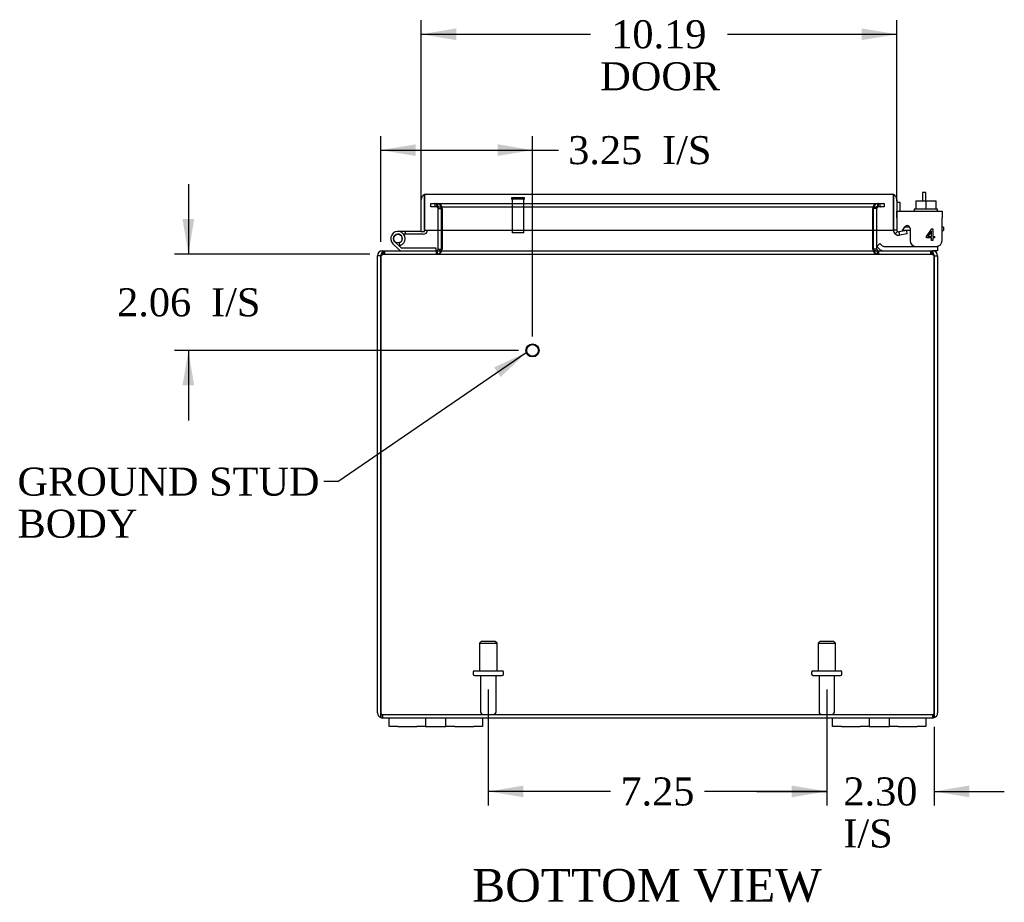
# Model space of a CAD drawing. Header units: inches. Extents: x 9 to 119, y 2 to 80.
# Tile 2 of 8: x 33 to 54, y 2 to 21. Entities that reach past the tile are written whole.
import ezdxf
from ezdxf.enums import TextEntityAlignment as Align
from ezdxf.lldxf.tags import DXFTag

# ---------------------------------------------------------------- set-up
doc = ezdxf.new("R2010")
doc.units = ezdxf.units.IN
doc.header["$MEASUREMENT"] = 0
for name, color, linetype in [('COM40153-1', 7, 'CONTINUOUS'), ('COM40153-2', 7, 'CONTINUOUS'), ('COM42667', 7, 'CONTINUOUS'), ('COM42780', 7, 'CONTINUOUS'), ('COM48474', 7, 'CONTINUOUS'), ('COM71780-13', 7, 'CONTINUOUS'), ('DEFAULT', 7, 'CONTINUOUS'), ('FET07710', 7, 'CONTINUOUS'), ('HNG10620-20B', 7, 'CONTINUOUS'), ('HNG10620-20C', 7, 'CONTINUOUS'), ('HNG10620-20P', 7, 'CONTINUOUS'), ('SCC19011', 7, 'CONTINUOUS'), ('STD21878', 7, 'CONTINUOUS'), ('STD26094', 7, 'CONTINUOUS'), ('WAF25035', 7, 'CONTINUOUS')]:
    doc.layers.add(name, color=color, linetype=linetype)
doc.styles.add('SEACAD_TIMES_NEW_ROMAN', font='times.ttf')
tags = doc.linetypes.add('HIDDEN2', pattern=[0.1875, 0.125, -0.0625]).pattern_tags.tags
tags[6:7] = [DXFTag(74, 4), DXFTag(75, 0), DXFTag(340, '0'), DXFTag(46, 0.0), DXFTag(50, 0.0), DXFTag(44, 0.0), DXFTag(45, 0.0)]
tags[4:5] = [DXFTag(74, 4), DXFTag(75, 0), DXFTag(340, '0'), DXFTag(46, 0.0), DXFTag(50, 0.0), DXFTag(44, 0.0), DXFTag(45, 0.0)]

# ---------------------------------------------------------------- blocks, each defined once
blk = doc.blocks.new('SEANNOT_GROUP1')
at = {"layer": 'DEFAULT', "linetype": 'Continuous'}
blk.add_hatch(color=136, dxfattribs=at).paths.add_polyline_path([(43.115, 13.366), (43.663, 13.893), (42.973, 13.572)])
at = {"layer": 'DEFAULT', "color": 136, "linetype": 'Continuous'}
blk.add_line((39.628, 11.127), (39.328, 11.127), dxfattribs=at)
blk.add_lwpolyline([(39.628, 11.127), (43.663, 13.893)], dxfattribs=at)
at = {"layer": 'DEFAULT', "color": 136, "linetype": 'Continuous', "style": 'SEACAD_TIMES_NEW_ROMAN'}
for s, p in [('GROUND STUD', (32.763, 11.427)), ('BODY', (32.763, 10.527))]:
    blk.add_text(s, height=0.6, dxfattribs=at).set_placement(p, align=Align.TOP_LEFT)
blk = doc.blocks.new('GDIMGGROUP2')
at = {"layer": 'DEFAULT', "linetype": 'Continuous'}
for points in [[(49.349, 4.369), (50.099, 4.494), (49.349, 4.619)], [(53.152, 4.369), (53.152, 4.619), (52.402, 4.494)]]:
    blk.add_hatch(color=136, dxfattribs=at).paths.add_polyline_path(points)
at = {"layer": 'DEFAULT', "color": 136, "linetype": 'Continuous'}
for p, q in [((50.099, 6.677), (50.099, 4.194)), ((52.402, 5.876), (52.402, 4.194)), ((48.599, 4.494), (50.099, 4.494)), ((52.402, 4.494), (53.902, 4.494))]:
    blk.add_line(p, q, dxfattribs=at)
at = {"layer": 'DEFAULT', "color": 136, "linetype": 'Continuous', "style": 'SEACAD_TIMES_NEW_ROMAN'}
for s, p in [('2.30', (50.455, 4.794)), ('I/S', (50.455, 3.894))]:
    blk.add_text(s, height=0.6, dxfattribs=at).set_placement(p, align=Align.TOP_LEFT)
blk = doc.blocks.new('GDIMGGROUP12')
at = {"layer": 'DEFAULT', "linetype": 'Continuous'}
for points in [[(42.161, 20.83), (41.411, 20.705), (42.161, 20.58)], [(50.849, 20.83), (50.849, 20.58), (51.599, 20.705)]]:
    blk.add_hatch(color=136, dxfattribs=at).paths.add_polyline_path(points)
at = {"layer": 'DEFAULT', "color": 136, "linetype": 'Continuous'}
for p, q in [((41.411, 17.127), (41.411, 21.005)), ((51.599, 17.141), (51.599, 21.005)), ((41.411, 20.705), (45.037, 20.705)), ((47.974, 20.705), (51.599, 20.705))]:
    blk.add_line(p, q, dxfattribs=at)
at = {"layer": 'DEFAULT', "color": 136, "linetype": 'Continuous', "style": 'SEACAD_TIMES_NEW_ROMAN'}
for s, p in [('10.19', (45.482, 21.005)), ('DOOR', (45.247, 20.105))]:
    blk.add_text(s, height=0.6, dxfattribs=at).set_placement(p, align=Align.TOP_LEFT)
blk = doc.blocks.new('GDIMGGROUP13')
at = {"layer": 'DEFAULT', "linetype": 'Continuous'}
for points in [[(41.296, 18.349), (40.546, 18.224), (41.296, 18.099)], [(43.046, 18.349), (43.046, 18.099), (43.796, 18.224)]]:
    blk.add_hatch(color=136, dxfattribs=at).paths.add_polyline_path(points)
at = {"layer": 'DEFAULT', "color": 136, "linetype": 'Continuous'}
for p, q in [((40.546, 16.26), (40.546, 18.524)), ((43.796, 14.236), (43.796, 18.524)), ((40.546, 18.224), (44.05, 18.224)), ((44.05, 18.224), (44.35, 18.224))]:
    blk.add_line(p, q, dxfattribs=at)
at = {"layer": 'DEFAULT', "color": 136, "linetype": 'Continuous', "style": 'SEACAD_TIMES_NEW_ROMAN'}
for s, p in [('I/S', (46.572, 18.524)), ('3.25', (44.56, 18.524))]:
    blk.add_text(s, height=0.6, dxfattribs=at).set_placement(p, align=Align.TOP_LEFT)
blk = doc.blocks.new('GDIMGGROUP14')
at = {"layer": 'DEFAULT', "linetype": 'Continuous'}
for points in [[(36.298, 16.746), (36.423, 15.996), (36.548, 16.746)], [(36.298, 13.186), (36.548, 13.186), (36.423, 13.936)]]:
    blk.add_hatch(color=136, dxfattribs=at).paths.add_polyline_path(points)
at = {"layer": 'DEFAULT', "color": 136, "linetype": 'Continuous'}
for p, q in [((36.423, 17.496), (36.423, 15.996)), ((40.308, 15.996), (36.123, 15.996)), ((43.496, 13.936), (36.123, 13.936)), ((36.423, 13.936), (36.423, 12.436))]:
    blk.add_line(p, q, dxfattribs=at)
at = {"layer": 'DEFAULT', "color": 136, "linetype": 'Continuous', "style": 'SEACAD_TIMES_NEW_ROMAN'}
for s, p in [('2.06', (34.898, 15.266)), ('I/S', (36.91, 15.266))]:
    blk.add_text(s, height=0.6, dxfattribs=at).set_placement(p, align=Align.TOP_LEFT)
blk = doc.blocks.new('GDIMGGROUP20')
at = {"layer": 'DEFAULT', "linetype": 'Continuous'}
for points in [[(43.599, 4.369), (43.599, 4.619), (42.849, 4.494)], [(49.349, 4.369), (50.099, 4.494), (49.349, 4.619)]]:
    blk.add_hatch(color=136, dxfattribs=at).paths.add_polyline_path(points)
at = {"layer": 'DEFAULT', "color": 136, "linetype": 'Continuous'}
for p, q in [((42.849, 6.677), (42.849, 4.194)), ((50.099, 6.677), (50.099, 4.194)), ((45.468, 4.494), (42.849, 4.494)), ((50.099, 4.494), (47.481, 4.494))]:
    blk.add_line(p, q, dxfattribs=at)
at = {"layer": 'DEFAULT', "color": 136, "linetype": 'Continuous', "style": 'SEACAD_TIMES_NEW_ROMAN'}
blk.add_text('7.25', height=0.6, dxfattribs=at).set_placement((45.678, 4.794), align=Align.TOP_LEFT)

msp = doc.modelspace()

# ---------------------------------------------------------------- linework, layer by layer
at = {"layer": 'COM40153-1', "color": 7, "linetype": 'Continuous'}
for p, q in [((52.152, 17.318), (52.152, 17.14)), ((52.224, 17.318), (52.152, 17.318)), ((52.224, 17.14), (52.224, 17.318))]:
    msp.add_line(p, q, dxfattribs=at)
at = {"layer": 'COM40153-2', "color": 7, "linetype": 'Continuous'}
for p, q in [((51.671, 17.106), (51.599, 17.106)), ((51.671, 16.914), (51.671, 17.106)), ((51.884, 16.506), (51.725, 16.506)), ((51.876, 16.578), (51.772, 16.578)), ((52.599, 16.578), (52.57, 16.578)), ((52.57, 16.506), (52.599, 16.506)), ((52.599, 16.578), (52.599, 16.506))]:
    msp.add_line(p, q, dxfattribs=at)
msp.add_arc((51.707, 16.614), 0.108, 180, 186.8545, dxfattribs=at)
at = {"layer": 'COM42667', "color": 7, "linetype": 'Continuous'}
for p, q in [((51.6, 16.914), (52.57, 16.914)), ((51.6, 16.771), (51.6, 16.914)), ((52.57, 16.914), (52.57, 16.771)), ((51.6, 16.771), (51.6, 16.515)), ((52.57, 16.288), (52.57, 16.771)), ((51.714, 16.489), (51.774, 16.58)), ((51.884, 16.548), (51.884, 16.288)), ((52.233, 16.377), (52.349, 16.538)), ((52.343, 16.489), (52.264, 16.377)), ((52.343, 16.377), (52.343, 16.489)), ((52.349, 16.538), (52.373, 16.538)), ((52.373, 16.538), (52.373, 16.377)), ((52.233, 16.348), (52.233, 16.377)), ((52.343, 16.348), (52.233, 16.348)), ((52.264, 16.377), (52.343, 16.377)), ((52.343, 16.288), (52.343, 16.348)), ((52.373, 16.288), (52.343, 16.288)), ((52.373, 16.377), (52.407, 16.377)), ((52.407, 16.348), (52.373, 16.348)), ((52.373, 16.348), (52.373, 16.288)), ((52.407, 16.377), (52.407, 16.348))]:
    msp.add_line(p, q, dxfattribs=at)
for centre, radius, start, end in [((51.66, 16.515), 0.06, 180, 202.199), ((51.824, 16.548), 0.06, 0, 147.1545), ((52.009, 16.288), 0.125, 180, 270), ((52.445, 16.288), 0.125, 270, 0)]:
    msp.add_arc(centre, radius, start, end, dxfattribs=at)
at = {"layer": 'COM42780', "color": 7, "linetype": 'Continuous'}
for p, q in [((51.171, 16.161), (51.239, 16.228)), ((51.171, 16.161), (51.222, 16.11)), ((51.239, 16.228), (51.289, 16.177)), ((51.323, 16.163), (52.221, 16.163)), ((52.221, 16.163), (52.471, 16.163)), ((52.471, 16.068), (52.366, 16.068)), ((52.471, 16.163), (52.471, 16.166)), ((52.471, 16.163), (52.471, 16.068))]:
    msp.add_line(p, q, dxfattribs=at)
for radius in [0.143, 0.048]:
    msp.add_arc((51.323, 16.211), radius, 225, 270, dxfattribs=at)
msp.add_open_spline([(51.963, 16.163), (51.964, 16.163), (51.966, 16.165), (51.967, 16.168), (51.968, 16.169), (51.968, 16.17)], degree=3, knots=[0, 0, 0, 0, 0.25, 0.25, 0.3597521, 0.3597521, 0.3597521, 0.3597521], dxfattribs=at)
at = {"layer": 'COM48474', "color": 7, "linetype": 'HIDDEN2'}
for p, q in [((41.619, 17.009), (41.619, 17.081)), ((41.619, 17.081), (41.696, 17.081)), ((41.696, 17.009), (41.619, 17.009)), ((41.703, 17.081), (41.696, 17.081)), ((41.703, 17.009), (41.696, 17.009)), ((41.703, 17.081), (41.748, 17.081)), ((41.703, 17.081), (41.703, 17.009)), ((41.748, 17.009), (41.703, 17.009)), ((41.741, 17.081), (41.741, 17.009)), ((41.748, 17.081), (51.201, 17.081)), ((41.748, 17.009), (51.201, 17.009)), ((41.759, 17.081), (41.759, 17.009)), ((41.777, 16.973), (41.849, 16.973)), ((41.777, 16.511), (41.777, 16.973)), ((41.849, 16.511), (41.849, 16.973)), ((41.863, 16.973), (41.863, 16.511)), ((51.086, 16.511), (51.086, 16.973)), ((51.171, 16.973), (51.099, 16.973)), ((51.099, 16.511), (51.099, 16.973)), ((51.171, 16.511), (51.171, 16.973)), ((51.189, 17.081), (51.189, 17.009)), ((51.201, 17.081), (51.246, 17.081)), ((51.246, 17.009), (51.201, 17.009)), ((51.207, 17.009), (51.207, 17.081)), ((51.246, 17.081), (51.253, 17.081)), ((51.246, 17.009), (51.246, 17.081)), ((51.246, 17.009), (51.253, 17.009)), ((51.253, 17.081), (51.329, 17.081)), ((51.329, 17.009), (51.253, 17.009)), ((51.329, 17.081), (51.329, 17.009)), ((40.582, 15.996), (40.582, 16.044)), ((40.607, 16.068), (40.607, 15.996)), ((40.607, 16.068), (40.608, 16.068)), ((40.608, 15.996), (40.608, 16.068)), ((40.625, 16.068), (40.625, 15.996)), ((41.741, 15.996), (41.741, 16.068)), ((41.759, 15.996), (41.759, 16.068)), ((51.189, 15.996), (51.189, 16.068)), ((51.207, 16.068), (51.207, 15.996)), ((52.324, 16.068), (52.324, 15.996)), ((52.341, 15.996), (52.341, 16.068)), ((52.341, 16.068), (52.342, 16.068)), ((52.342, 16.068), (52.342, 15.996)), ((52.366, 15.996), (52.366, 16.044)), ((40.582, 15.996), (40.607, 15.996)), ((40.607, 15.996), (40.608, 15.996)), ((40.608, 15.996), (52.341, 15.996)), ((52.341, 15.996), (52.342, 15.996)), ((52.342, 15.996), (52.366, 15.996)), ((40.582, 6.14), (52.366, 6.14)), ((40.582, 6.14), (40.582, 6.068)), ((52.366, 6.14), (52.366, 6.068))]:
    msp.add_line(p, q, dxfattribs=at)
at = {"layer": 'COM48474', "color": 7, "linetype": 'Continuous'}
for p, q in [((41.777, 16.104), (41.777, 16.511)), ((41.849, 16.104), (41.849, 16.511)), ((41.863, 16.511), (41.863, 16.104)), ((51.086, 16.104), (51.086, 16.511)), ((51.099, 16.104), (51.099, 16.511)), ((51.171, 16.104), (51.171, 16.511)), ((40.582, 16.044), (40.582, 16.068)), ((40.582, 16.068), (40.607, 16.068)), ((40.608, 16.068), (52.341, 16.068)), ((41.777, 16.104), (41.849, 16.104)), ((51.171, 16.104), (51.099, 16.104)), ((52.342, 16.068), (52.366, 16.068)), ((52.366, 16.044), (52.366, 16.068)), ((40.474, 6.176), (40.474, 15.96)), ((40.546, 15.96), (40.474, 15.96)), ((40.546, 15.96), (40.546, 6.176)), ((40.546, 6.176), (40.546, 15.96)), ((52.402, 6.176), (52.402, 15.96)), ((52.402, 15.96), (52.474, 15.96)), ((52.402, 15.96), (52.402, 6.176)), ((52.474, 15.96), (52.474, 6.176)), ((40.546, 6.176), (40.546, 6.075)), ((40.546, 6.075), (40.546, 6.176)), ((52.402, 6.176), (52.402, 6.075)), ((52.402, 6.075), (52.402, 6.176)), ((40.582, 6.068), (40.724, 6.068)), ((42.724, 6.068), (50.224, 6.068)), ((52.224, 6.068), (52.366, 6.068))]:
    msp.add_line(p, q, dxfattribs=at)
at = {"layer": 'COM48474', "color": 7, "linetype": 'HIDDEN2'}
for centre, radius, start, end in [((41.741, 16.973), 0.108, 0, 90), ((41.741, 16.973), 0.036, 0, 90), ((41.757, 16.976), 0.106, 358.8065, 88.6935), ((51.192, 16.976), 0.106, 91.2987, 181.2013), ((51.207, 16.973), 0.108, 90, 180), ((51.207, 16.973), 0.036, 90, 180), ((41.741, 16.104), 0.108, 270, 349.6031), ((41.757, 16.102), 0.106, 271.2987, 1.2013), ((51.192, 16.102), 0.106, 178.8065, 268.6935), ((51.207, 16.104), 0.108, 190.3965, 270), ((40.582, 15.96), 0.036, 90, 141.2767), ((52.366, 15.96), 0.036, 38.7233, 90), ((40.582, 6.176), 0.036, 180, 270), ((52.366, 6.176), 0.036, 270, 360)]:
    msp.add_arc(centre, radius, start, end, dxfattribs=at)
at = {"layer": 'COM48474', "color": 7, "linetype": 'Continuous'}
for centre, radius, start, end in [((40.582, 15.96), 0.108, 90, 180), ((41.741, 16.104), 0.036, 270, 360), ((41.741, 16.104), 0.108, 349.6031, 360), ((51.207, 16.104), 0.108, 180, 190.3965), ((51.207, 16.104), 0.036, 180, 270), ((52.366, 15.96), 0.108, 0, 90), ((40.582, 15.96), 0.036, 141.2767, 180), ((52.366, 15.96), 0.036, 0, 38.7233), ((40.582, 6.176), 0.108, 180, 250.5288), ((52.366, 6.176), 0.108, 289.4712, 0), ((40.582, 6.176), 0.108, 250.5288, 270), ((52.366, 6.176), 0.108, 270, 289.4712)]:
    msp.add_arc(centre, radius, start, end, dxfattribs=at)
at = {"layer": 'COM48474', "color": 7, "linetype": 'HIDDEN2'}
for centre, start_param, end_param in [((40.582, 6.176), 1.570796, 3.141593), ((52.366, 6.176), 3.141593, 4.712389)]:
    msp.add_ellipse(centre, major_axis=(0, 0.036), ratio=0.997813, start_param=start_param, end_param=end_param, dxfattribs=at)
at = {"layer": 'COM48474', "color": 7, "linetype": 'Continuous'}
for centre, start_param, end_param in [((40.582, 6.176), 2.801756, 3.141593), ((52.366, 6.176), 3.141593, 3.48143)]:
    msp.add_ellipse(centre, major_axis=(0, 0.108), ratio=0.997813, start_param=start_param, end_param=end_param, dxfattribs=at)
at = {"layer": 'COM48474', "color": 7, "linetype": 'HIDDEN2'}
for points, knots in [([(41.863, 16.973), (41.863, 16.975), (41.862, 16.977), (41.861, 16.981), (41.86, 16.982), (41.856, 16.987), (41.852, 16.99), (41.844, 16.994), (41.839, 16.996), (41.83, 17), (41.825, 17.001), (41.811, 17.005), (41.801, 17.007), (41.78, 17.009), (41.77, 17.009), (41.759, 17.009)], [0, 0, 0, 0, 0.0625, 0.0625, 0.125, 0.125, 0.25, 0.25, 0.375, 0.375, 0.5, 0.5, 0.75, 0.75, 1, 1, 1, 1]), ([(51.189, 17.009), (51.179, 17.009), (51.169, 17.009), (51.148, 17.007), (51.138, 17.005), (51.123, 17.001), (51.119, 17), (51.109, 16.996), (51.105, 16.994), (51.097, 16.99), (51.093, 16.987), (51.089, 16.982), (51.088, 16.981), (51.086, 16.977), (51.086, 16.975), (51.086, 16.973)], [0, 0, 0, 0, 0.25, 0.25, 0.5, 0.5, 0.625, 0.625, 0.75, 0.75, 0.875, 0.875, 0.9375, 0.9375, 1, 1, 1, 1]), ([(40.546, 15.96), (40.557, 15.97), (40.567, 15.979), (40.588, 15.992), (40.598, 15.996), (40.608, 15.996)], [0, 0, 0, 0, 0.5, 0.5, 1, 1, 1, 1]), ([(52.341, 15.996), (52.351, 15.996), (52.361, 15.992), (52.382, 15.979), (52.392, 15.97), (52.402, 15.96)], [0, 0, 0, 0, 0.5, 0.5, 1, 1, 1, 1])]:
    msp.add_open_spline(points, degree=3, knots=knots, dxfattribs=at)
at = {"layer": 'COM48474', "color": 7, "linetype": 'Continuous'}
for points, knots in [([(40.546, 15.96), (40.552, 15.975), (40.557, 15.989), (40.567, 16.015), (40.572, 16.027), (40.582, 16.047), (40.588, 16.055), (40.598, 16.066), (40.603, 16.068), (40.608, 16.068)], [0, 0, 0, 0, 0.25, 0.25, 0.5, 0.5, 0.75, 0.75, 1, 1, 1, 1]), ([(41.759, 16.068), (41.77, 16.068), (41.78, 16.069), (41.801, 16.071), (41.811, 16.073), (41.825, 16.077), (41.83, 16.078), (41.839, 16.081), (41.844, 16.083), (41.852, 16.088), (41.856, 16.091), (41.86, 16.095), (41.861, 16.097), (41.862, 16.101), (41.863, 16.103), (41.863, 16.104)], [0, 0, 0, 0, 0.25, 0.25, 0.5, 0.5, 0.625, 0.625, 0.75, 0.75, 0.875, 0.875, 0.9375, 0.9375, 1, 1, 1, 1]), ([(51.086, 16.104), (51.086, 16.103), (51.086, 16.101), (51.088, 16.097), (51.089, 16.095), (51.093, 16.091), (51.097, 16.088), (51.105, 16.083), (51.109, 16.081), (51.119, 16.078), (51.123, 16.077), (51.138, 16.073), (51.148, 16.071), (51.169, 16.069), (51.179, 16.068), (51.189, 16.068)], [0, 0, 0, 0, 0.0625, 0.0625, 0.125, 0.125, 0.25, 0.25, 0.375, 0.375, 0.5, 0.5, 0.75, 0.75, 1, 1, 1, 1]), ([(52.341, 16.068), (52.346, 16.068), (52.351, 16.066), (52.361, 16.055), (52.366, 16.047), (52.377, 16.027), (52.382, 16.015), (52.392, 15.989), (52.397, 15.975), (52.402, 15.96)], [0, 0, 0, 0, 0.25, 0.25, 0.5, 0.5, 0.75, 0.75, 1, 1, 1, 1])]:
    msp.add_open_spline(points, degree=3, knots=knots, dxfattribs=at)
at = {"layer": 'COM71780-13', "color": 7, "linetype": 'Continuous'}
for p, q in [((41.411, 16.483), (41.411, 17.17)), ((41.483, 17.272), (41.483, 17.17)), ((41.483, 17.17), (41.483, 17.272)), ((41.483, 16.483), (41.483, 17.17)), ((41.483, 17.17), (41.483, 16.511)), ((41.519, 17.278), (51.491, 17.278)), ((51.527, 17.17), (51.527, 17.272)), ((51.527, 17.272), (51.527, 17.17)), ((51.527, 16.511), (51.527, 17.17)), ((51.527, 17.17), (51.527, 16.511)), ((51.599, 17.17), (51.599, 16.511)), ((41.411, 16.483), (41.483, 16.483)), ((41.483, 16.511), (51.527, 16.511)), ((51.599, 16.511), (51.527, 16.511)), ((51.612, 16.484), (51.566, 16.429)), ((51.812, 16.506), (51.642, 16.476)), ((51.642, 16.476), (51.654, 16.405)), ((51.824, 16.435), (51.812, 16.506)), ((51.824, 16.435), (51.654, 16.405))]:
    msp.add_line(p, q, dxfattribs=at)
for centre, radius, start, end in [((41.519, 17.17), 0.108, 109.4712, 180), ((41.519, 17.17), 0.108, 90, 109.4712), ((51.491, 17.17), 0.108, 70.5288, 90), ((51.491, 17.17), 0.108, 0, 70.5288), ((51.635, 16.511), 0.108, 180, 230), ((51.635, 16.511), 0.036, 180, 230), ((51.635, 16.511), 0.036, 230, 280), ((51.635, 16.511), 0.108, 230.0001, 279.9999)]:
    msp.add_arc(centre, radius, start, end, dxfattribs=at)
for centre, start_param, end_param in [((41.519, 17.17), 3.141593, 3.48143), ((51.491, 17.17), 2.801756, 3.141593)]:
    msp.add_ellipse(centre, major_axis=(0, -0.108), ratio=0.997813, start_param=start_param, end_param=end_param, dxfattribs=at)
at = {"layer": 'FET07710', "color": 7, "linetype": 'Continuous'}
for p, q in [((40.724, 5.881), (40.724, 6.068)), ((40.724, 6.068), (40.912, 6.068)), ((40.912, 6.068), (41.318, 6.068)), ((41.318, 6.068), (41.506, 6.068)), ((41.506, 6.068), (41.724, 6.068)), ((41.506, 6.068), (41.506, 5.881)), ((41.724, 6.068), (41.724, 6.068)), ((41.724, 6.068), (41.942, 6.068)), ((41.942, 5.881), (41.942, 6.068)), ((41.942, 6.068), (42.13, 6.068)), ((42.13, 6.068), (42.537, 6.068)), ((42.537, 6.068), (42.724, 6.068)), ((42.724, 6.068), (42.724, 5.881)), ((50.224, 5.881), (50.224, 6.068)), ((50.224, 6.068), (50.412, 6.068)), ((50.412, 6.068), (50.818, 6.068)), ((50.818, 6.068), (51.006, 6.068)), ((51.006, 6.068), (51.224, 6.068)), ((51.006, 6.068), (51.006, 5.881)), ((51.224, 6.068), (51.224, 6.068)), ((51.224, 6.068), (51.442, 6.068)), ((51.442, 5.881), (51.442, 6.068)), ((51.442, 6.068), (51.63, 6.068)), ((51.63, 6.068), (52.037, 6.068)), ((52.037, 6.068), (52.224, 6.068)), ((52.224, 6.068), (52.224, 5.881)), ((40.912, 5.881), (40.724, 5.881)), ((40.912, 5.881), (41.318, 5.881)), ((41.506, 5.881), (41.318, 5.881)), ((41.506, 5.881), (41.724, 5.881)), ((41.724, 5.881), (41.942, 5.881)), ((41.724, 5.881), (41.724, 5.881)), ((42.13, 5.881), (41.942, 5.881)), ((42.13, 5.881), (42.537, 5.881)), ((42.724, 5.881), (42.537, 5.881)), ((50.412, 5.881), (50.224, 5.881)), ((50.412, 5.881), (50.818, 5.881)), ((51.006, 5.881), (50.818, 5.881)), ((51.006, 5.881), (51.224, 5.881)), ((51.224, 5.881), (51.442, 5.881)), ((51.224, 5.881), (51.224, 5.881)), ((51.63, 5.881), (51.442, 5.881)), ((51.63, 5.881), (52.037, 5.881)), ((52.224, 5.881), (52.037, 5.881))]:
    msp.add_line(p, q, dxfattribs=at)
at = {"layer": 'HNG10620-20B', "color": 7, "linetype": 'Continuous'}
for p, q in [((40.974, 16.137), (40.847, 16.263)), ((40.931, 16.094), (40.805, 16.221)), ((40.959, 16.183), (40.941, 16.24)), ((41.729, 16.128), (40.994, 16.128)), ((41.729, 16.068), (41.729, 16.128))]:
    msp.add_line(p, q, dxfattribs=at)
for centre, radius, start, end in [((40.913, 16.33), 0.154, 287.1819, 225), ((40.913, 16.33), 0.0938, 287.1819, 225), ((40.994, 16.157), 0.089, 225, 270), ((40.994, 16.157), 0.029, 225, 270)]:
    msp.add_arc(centre, radius, start, end, dxfattribs=at)
at = {"layer": 'HNG10620-20C', "color": 7, "linetype": 'Continuous'}
for p, q in [((41.483, 16.963), (41.483, 16.963)), ((41.067, 16.483), (40.913, 16.483)), ((41.411, 16.483), (41.067, 16.483)), ((41.067, 16.483), (41.067, 16.423)), ((41.067, 16.423), (41.035, 16.423)), ((41.454, 16.423), (41.067, 16.423))]:
    msp.add_line(p, q, dxfattribs=at)
for centre, radius, start, end in [((41.454, 16.512), 0.089, 270, 0), ((40.913, 16.33), 0.154, 277.4281, 287.1819)]:
    msp.add_arc(centre, radius, start, end, dxfattribs=at)
at = {"layer": 'HNG10620-20P', "color": 7, "linetype": 'Continuous'}
msp.add_circle((40.913, 16.33), 0.0938, dxfattribs=at)
at = {"layer": 'SCC19011', "color": 7, "linetype": 'Continuous'}
for p, q in [((52.006, 17.14), (52.006, 16.959)), ((52.006, 17.14), (52.221, 17.14)), ((52.221, 17.14), (52.221, 16.959)), ((52.221, 17.14), (52.436, 17.14)), ((52.436, 17.14), (52.436, 16.959))]:
    msp.add_line(p, q, dxfattribs=at)
at = {"layer": 'STD21878', "color": 7, "linetype": 'HIDDEN2'}
for p, q in [((43.624, 17.206), (43.343, 17.206)), ((43.343, 17.206), (43.343, 17.175)), ((43.624, 17.175), (43.343, 17.175)), ((43.358, 17.175), (43.358, 16.456)), ((43.608, 16.456), (43.608, 17.175)), ((43.624, 17.175), (43.624, 17.206)), ((43.608, 16.456), (43.358, 16.456))]:
    msp.add_line(p, q, dxfattribs=at)
for radius in [0.141, 0.125]:
    msp.add_circle((43.796, 13.936), radius, dxfattribs=at)
at = {"layer": 'STD26094', "color": 7, "linetype": 'HIDDEN2'}
for p, q in [((42.699, 7.702), (42.662, 7.665)), ((42.662, 7.665), (43.037, 7.665)), ((42.662, 7.665), (42.662, 7.077)), ((42.999, 7.702), (42.699, 7.702)), ((43.037, 7.665), (42.999, 7.702)), ((43.037, 7.077), (43.037, 7.665)), ((49.949, 7.702), (49.912, 7.665)), ((49.912, 7.665), (50.287, 7.665)), ((49.912, 7.665), (49.912, 7.077)), ((50.249, 7.702), (49.949, 7.702)), ((50.287, 7.665), (50.249, 7.702)), ((50.287, 7.077), (50.287, 7.665)), ((42.524, 7.047), (42.524, 7.007)), ((42.554, 7.077), (43.144, 7.077)), ((42.554, 6.977), (43.144, 6.977)), ((42.684, 6.977), (42.684, 6.2)), ((43.014, 6.2), (43.014, 6.977)), ((43.174, 7.007), (43.174, 7.047)), ((49.774, 7.047), (49.774, 7.007)), ((49.804, 7.077), (50.394, 7.077)), ((49.804, 6.977), (50.394, 6.977)), ((49.934, 6.977), (49.934, 6.2)), ((50.264, 6.2), (50.264, 6.977)), ((50.424, 7.007), (50.424, 7.047))]:
    msp.add_line(p, q, dxfattribs=at)
for centre, radius, start, end in [((42.554, 7.047), 0.03, 90, 180), ((42.554, 7.007), 0.03, 180, 270), ((43.144, 7.047), 0.03, 0, 90), ((43.144, 7.007), 0.03, 270, 0), ((49.804, 7.047), 0.03, 90, 180), ((49.804, 7.007), 0.03, 180, 270), ((50.394, 7.047), 0.03, 0, 90), ((50.394, 7.007), 0.03, 270, 0), ((42.744, 6.2), 0.06, 180, 270), ((42.954, 6.2), 0.06, 270, 0), ((49.994, 6.2), 0.06, 180, 270), ((50.204, 6.2), 0.06, 270, 0)]:
    msp.add_arc(centre, radius, start, end, dxfattribs=at)
at = {"layer": 'WAF25035', "color": 7, "linetype": 'Continuous'}
for p, q in [((52.471, 16.959), (51.971, 16.959)), ((51.971, 16.959), (51.971, 16.914)), ((52.471, 16.914), (52.471, 16.959))]:
    msp.add_line(p, q, dxfattribs=at)

# ---------------------------------------------------------------- block references
at = {"layer": 'DEFAULT', "color": 7}
for name in ['GDIMGGROUP12', 'GDIMGGROUP13', 'GDIMGGROUP14', 'SEANNOT_GROUP1', 'GDIMGGROUP20', 'GDIMGGROUP2']:
    msp.add_blockref(name, (0, 0), dxfattribs=at)

# ---------------------------------------------------------------- texts
at = {"layer": 'DEFAULT', "color": 7, "linetype": 'Continuous', "style": 'SEACAD_TIMES_NEW_ROMAN'}
msp.add_text('BOTTOM VIEW', height=0.7, dxfattribs=at).set_placement((42.505, 2.833), align=Align.TOP_LEFT)

doc.saveas('drawing.dxf')
